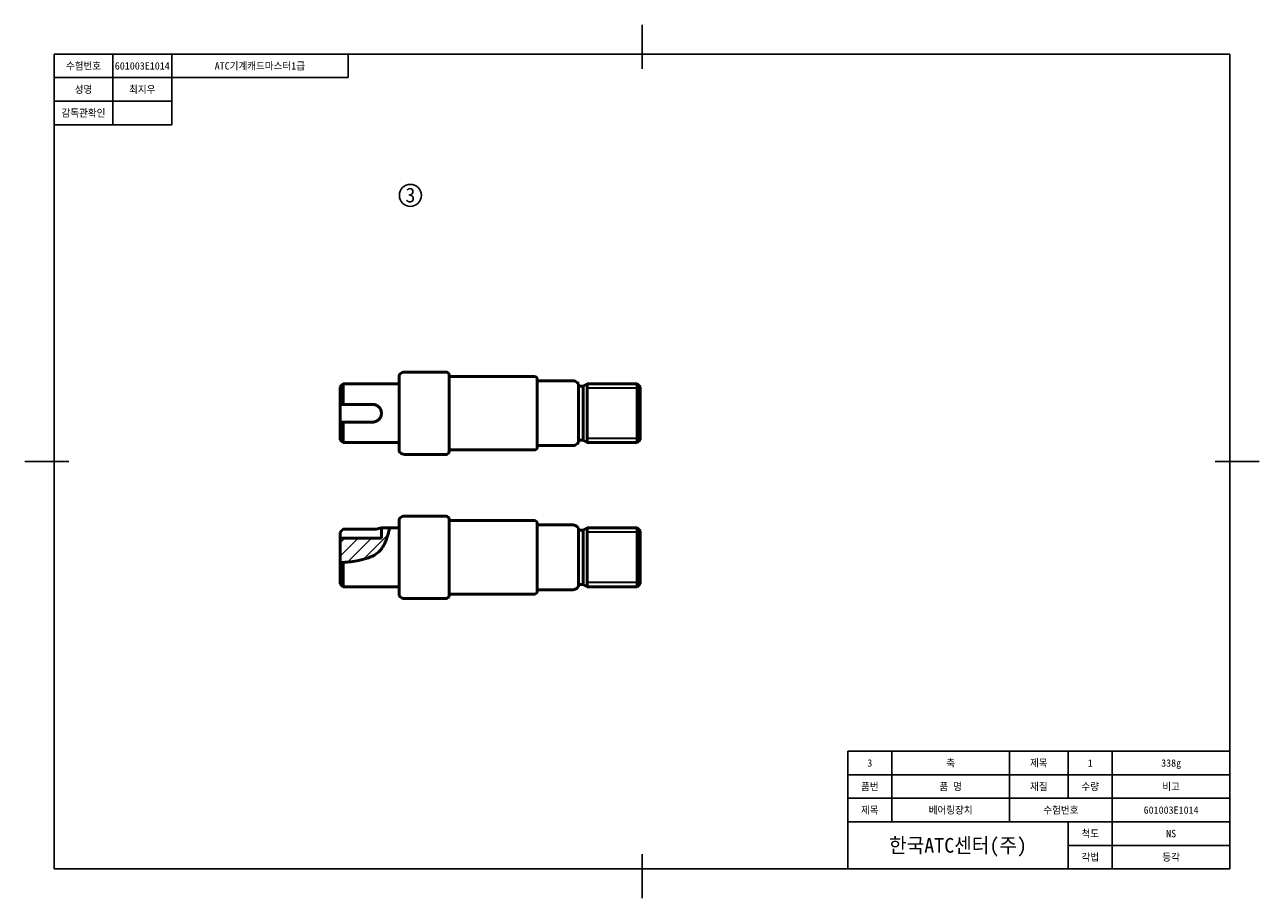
# Model space of a CAD drawing. Header units: millimetres. Extents: x 0 to 420, y 0 to 297.
import ezdxf
from ezdxf.enums import TextEntityAlignment as Align

# ---------------------------------------------------------------- set-up
doc = ezdxf.new("R2010")
doc.units = ezdxf.units.MM
for name, color, linetype, lineweight in [('외형선(ISO)', 7, 'Continuous', 50), ('좁은 외형선(ISO)', 7, 'Continuous', 35), ('해치 (ISO)', 7, 'Continuous', 18)]:
    doc.layers.add(name, color=color, linetype=linetype, lineweight=lineweight)
doc.styles.add('텍스트 스타일26', font='txt')
doc.styles.add('텍스트 스타일29', font='txt')

msp = doc.modelspace()

# ---------------------------------------------------------------- hatches: boundary and pattern name
at = {"layer": '해치 (ISO)'}
h = msp.add_hatch(dxfattribs=at)
h.set_pattern_fill('ANSI31', color=256, scale=25.4, style=0)
h.set_pattern_definition([(45, (0, 0), (-2.245064, 2.245064), [])])
edge = h.paths.add_edge_path()
edge.add_line((107.37, 114.14), (107.37, 122.42))
edge.add_line((107.37, 122.42), (121.37, 122.42))
edge.add_line((121.37, 122.42), (121.37, 125.92))
edge.add_line((121.37, 125.92), (124.12, 125.92))
edge.add_spline(control_points=[(124.12, 125.92), (124.12, 125.92), (124.09, 125.67), (123.88, 124.71), (123.72, 124.03), (123.16, 122.3), (122.79, 121.32), (122.05, 119.79), (121.69, 119.15), (120.75, 117.98), (120.21, 117.49), (118.08, 116.06), (115.99, 115.37), (111.9, 114.53), (110.09, 114.3), (108.37, 114.19)], knot_values=[0, 0, 0, 0, 0.389403, 0.389403, 0.764207, 0.764207, 1.165979, 1.165979, 1.453913, 1.453913, 1.734972, 1.734972, 2.40539, 2.40539, 2.874987, 2.874987, 2.874987, 2.874987], degree=3, periodic=0)
edge.add_spline(control_points=[(108.37, 114.19), (108.03, 114.17), (107.7, 114.15), (107.37, 114.14)], knot_values=[0.531187, 0.531187, 0.531187, 0.531187, 0.668866, 0.668866, 0.668866, 0.668866], degree=3, periodic=0)

# ---------------------------------------------------------------- linework, layer by layer
for p, q in [((210, 282), (210, 297)), ((410, 287), (10, 287)), ((10, 287), (10, 10)), ((30, 287), (30, 263)), ((50, 279), (50, 287)), ((110, 287), (110, 279)), ((410, 10), (410, 287)), ((50, 279), (10, 279)), ((110, 279), (50, 279)), ((50, 279), (50, 263)), ((50, 271), (10, 271)), ((50, 263), (10, 263)), ((0, 148.5), (15, 148.5)), ((405, 148.5), (420, 148.5)), ((280, 10), (280, 50)), ((280, 50), (410, 50)), ((295, 26), (295, 50)), ((335, 26), (335, 50)), ((355, 34), (355, 50)), ((370, 10), (370, 50)), ((280, 42), (410, 42)), ((280, 34), (410, 34)), ((280, 26), (410, 26)), ((355, 10), (355, 26)), ((355, 18), (410, 18)), ((210, 0), (210, 15)), ((10, 10), (410, 10))]:
    msp.add_line(p, q)
msp.add_circle((131.2, 238.99), 3.74)
at = {"layer": '외형선(ISO)'}
for p, q in [((127.37, 152.33), (127.37, 177.5)), ((127.66, 178.2), (127.78, 178.33)), ((129.2, 178.91), (143.37, 178.91)), ((144.37, 177.91), (144.37, 151.91)), ((144.37, 177.41), (173.37, 177.41)), ((174.37, 176.41), (174.37, 153.41)), ((107.37, 173.91), (108.37, 174.91)), ((107.37, 167.91), (107.37, 173.91)), ((108.37, 174.91), (108.37, 167.91)), ((108.37, 174.91), (127.37, 174.91)), ((174.37, 175.91), (186.54, 175.91)), ((188.37, 174.91), (187.95, 175.33)), ((188.37, 174.91), (188.37, 154.91)), ((188.37, 174.11), (189.97, 174.11)), ((189.97, 174.11), (191.35, 174.91)), ((189.97, 155.71), (189.97, 174.11)), ((191.35, 154.91), (191.35, 174.91)), ((191.35, 174.91), (208.37, 174.91)), ((191.35, 154.91), (191.35, 174.91)), ((208.37, 154.91), (208.37, 174.91)), ((209.37, 173.91), (208.37, 174.91)), ((208.37, 154.91), (208.37, 174.91)), ((209.37, 173.91), (209.37, 155.91)), ((107.37, 161.91), (107.37, 167.91)), ((108.37, 167.91), (118.37, 167.91)), ((107.37, 155.91), (107.37, 161.91)), ((118.37, 161.91), (108.37, 161.91)), ((108.37, 161.91), (108.37, 154.91)), ((107.37, 155.91), (108.37, 154.91)), ((188.37, 155.71), (189.97, 155.71)), ((189.97, 155.71), (191.35, 154.91)), ((209.37, 155.91), (208.37, 154.91)), ((108.37, 154.91), (127.37, 154.91)), ((127.66, 151.62), (127.78, 151.5)), ((144.37, 152.41), (173.37, 152.41)), ((174.37, 153.91), (186.54, 153.91)), ((188.37, 154.91), (187.95, 154.5)), ((191.35, 154.91), (208.37, 154.91)), ((129.2, 150.91), (143.37, 150.91)), ((127.37, 103.34), (127.37, 128.51)), ((127.66, 129.22), (127.78, 129.34)), ((129.2, 129.92), (143.37, 129.92)), ((144.37, 128.92), (144.37, 102.92)), ((144.37, 128.42), (173.37, 128.42)), ((174.37, 127.42), (174.37, 104.42)), ((174.37, 126.92), (186.54, 126.92)), ((188.37, 125.92), (187.95, 126.34)), ((107.37, 122.42), (107.37, 124.41)), ((107.37, 114.14), (107.37, 122.42)), ((107.37, 122.42), (121.37, 122.42)), ((108.37, 125.46), (118.37, 125.46)), ((121.37, 125.92), (124.12, 125.92)), ((121.37, 122.42), (121.37, 125.92)), ((124.12, 125.92), (127.37, 125.92)), ((188.37, 125.92), (188.37, 105.92)), ((188.37, 125.12), (189.97, 125.12)), ((189.97, 125.12), (191.35, 125.92)), ((189.97, 106.72), (189.97, 125.12)), ((191.35, 105.92), (191.35, 125.92)), ((191.35, 125.92), (208.37, 125.92)), ((191.35, 105.92), (191.35, 125.92)), ((208.37, 105.92), (208.37, 125.92)), ((209.37, 124.92), (208.37, 125.92)), ((208.37, 105.92), (208.37, 125.92)), ((209.37, 124.92), (209.37, 106.92)), ((107.37, 106.92), (107.37, 114.14)), ((108.37, 114.19), (108.37, 105.92)), ((107.37, 106.92), (108.37, 105.92)), ((108.37, 105.92), (127.37, 105.92)), ((188.37, 105.92), (187.95, 105.51)), ((188.37, 106.72), (189.97, 106.72)), ((189.97, 106.72), (191.35, 105.92)), ((191.35, 105.92), (208.37, 105.92)), ((209.37, 106.92), (208.37, 105.92)), ((127.66, 102.63), (127.78, 102.51)), ((129.2, 101.92), (143.37, 101.92)), ((144.37, 103.42), (173.37, 103.42)), ((174.37, 104.92), (186.54, 104.92))]:
    msp.add_line(p, q, dxfattribs=at)
for centre, radius, start, end in [((128.37, 177.5), 1, 135, 180), ((129.2, 176.91), 2, 90, 135), ((143.37, 177.91), 1, 0, 90), ((173.37, 176.41), 1, 0, 90), ((186.54, 173.91), 2, 45, 90), ((128.37, 152.33), 1, 180, 225), ((129.2, 152.91), 2, 225, 270), ((143.37, 151.91), 1, 270, 0), ((173.37, 153.41), 1, 270, 0), ((186.54, 155.91), 2, 270, 315), ((128.37, 128.51), 1, 135, 180), ((129.2, 127.92), 2, 90, 135), ((143.37, 128.92), 1, 0, 90), ((173.37, 127.42), 1, 0, 90), ((186.54, 124.92), 2, 45, 90), ((186.54, 106.92), 2, 270, 315), ((128.37, 103.34), 1, 180, 225), ((129.2, 103.92), 2, 225, 270), ((143.37, 102.92), 1, 270, 0), ((173.37, 104.42), 1, 270, 0)]:
    msp.add_arc(centre, radius, start, end, dxfattribs=at)
for points in [[(107.37, 167.91), (107.84, 167.91), (108.37, 167.91)], [(108.37, 161.91), (107.84, 161.91), (107.37, 161.91)], [(107.37, 124.41), (107.84, 124.91), (108.37, 125.46)]]:
    msp.add_rational_spline(points, [1, 1.00154254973, 1], degree=2, dxfattribs=at)
for points, knots in [([(118.37, 167.91), (118.75, 167.91), (119.15, 167.84), (119.89, 167.53), (120.22, 167.3), (120.75, 166.77), (120.98, 166.43), (121.29, 165.69), (121.37, 165.29), (121.37, 164.91)], [0, 0, 0, 0, 0.1137832, 0.1137832, 0.2275664, 0.2275664, 0.3413156, 0.3413156, 0.4550649, 0.4550649, 0.4550649, 0.4550649]), ([(121.37, 164.91), (121.37, 164.53), (121.29, 164.13), (120.98, 163.39), (120.75, 163.06), (120.22, 162.53), (119.89, 162.3), (119.15, 161.99), (118.75, 161.91), (118.37, 161.91)], [0.4550649, 0.4550649, 0.4550649, 0.4550649, 0.5688142, 0.5688142, 0.6825635, 0.6825635, 0.7963466, 0.7963466, 0.9101298, 0.9101298, 0.9101298, 0.9101298]), ([(124.12, 125.92), (124.12, 125.92), (124.09, 125.67), (123.88, 124.71), (123.72, 124.03), (123.16, 122.3), (122.79, 121.32), (122.05, 119.79), (121.69, 119.15), (120.75, 117.98), (120.21, 117.49), (118.08, 116.06), (115.99, 115.37), (111.9, 114.53), (110.09, 114.3), (108.37, 114.19)], [0, 0, 0, 0, 0.389403, 0.389403, 0.764207, 0.764207, 1.165979, 1.165979, 1.453913, 1.453913, 1.734972, 1.734972, 2.40539, 2.40539, 2.874987, 2.874987, 2.874987, 2.874987]), ([(118.37, 125.46), (118.75, 125.46), (119.15, 125.49), (119.89, 125.58), (120.22, 125.64), (120.75, 125.75), (120.98, 125.81), (121.29, 125.9), (121.37, 125.92), (121.37, 125.92)], [0, 0, 0, 0, 0.1137832, 0.1137832, 0.2275664, 0.2275664, 0.3413156, 0.3413156, 0.4550649, 0.4550649, 0.4550649, 0.4550649])]:
    msp.add_open_spline(points, degree=3, knots=knots, dxfattribs=at)
msp.add_open_spline([(108.37, 114.19), (108.03, 114.17), (107.7, 114.15), (107.37, 114.14)], degree=3, dxfattribs=at)
at = {"layer": '좁은 외형선(ISO)'}
for p, q in [((208.37, 173.41), (191.35, 173.41)), ((191.35, 156.41), (208.37, 156.41)), ((208.37, 124.42), (191.35, 124.42)), ((191.35, 107.42), (208.37, 107.42))]:
    msp.add_line(p, q, dxfattribs=at)

# ---------------------------------------------------------------- texts
for s, height, style, p in [('수험번호', 2.5, '텍스트 스타일26', (20, 283)), ('601003E1014', 2.5, '텍스트 스타일26', (40, 283)), ('ATC기계캐드마스터1급', 2.5, '텍스트 스타일26', (80, 283)), ('성명', 2.5, '텍스트 스타일26', (20, 275)), ('최지우', 2.5, '텍스트 스타일26', (40, 275)), ('감독관확인', 2.5, '텍스트 스타일26', (20, 267)), ('3', 5, '텍스트 스타일29', (131.21, 239.08)), ('3', 2.5, '텍스트 스타일26', (287.5, 46)), ('축', 2.5, '텍스트 스타일26', (315, 46)), ('제목', 2.5, '텍스트 스타일26', (345, 46)), ('1', 2.5, '텍스트 스타일26', (362.5, 46)), ('338g', 2.5, '텍스트 스타일26', (390, 46)), ('품번', 2.5, '텍스트 스타일26', (287.5, 38)), ('품 명', 2.5, '텍스트 스타일26', (315, 38)), ('재질', 2.5, '텍스트 스타일26', (345, 38)), ('수량', 2.5, '텍스트 스타일26', (362.5, 38)), ('비고', 2.5, '텍스트 스타일26', (390, 38)), ('제목', 2.5, '텍스트 스타일26', (287.5, 30)), ('베어링장치', 2.5, '텍스트 스타일26', (315, 30)), ('수험번호', 2.5, '텍스트 스타일26', (352.5, 30)), ('601003E1014', 2.5, '텍스트 스타일26', (390, 30)), ('한국ATC센터(주)', 5, '텍스트 스타일29', (317.5, 18)), ('척도', 2.5, '텍스트 스타일26', (362.5, 22)), ('NS', 2.5, '텍스트 스타일26', (390, 22)), ('각법', 2.5, '텍스트 스타일26', (362.5, 14)), ('등각', 2.5, '텍스트 스타일26', (390, 14))]:
    msp.add_text(s, height=height, dxfattribs=dict(style=style)).set_placement(p, align=Align.MIDDLE_CENTER)

doc.saveas('drawing.dxf')
